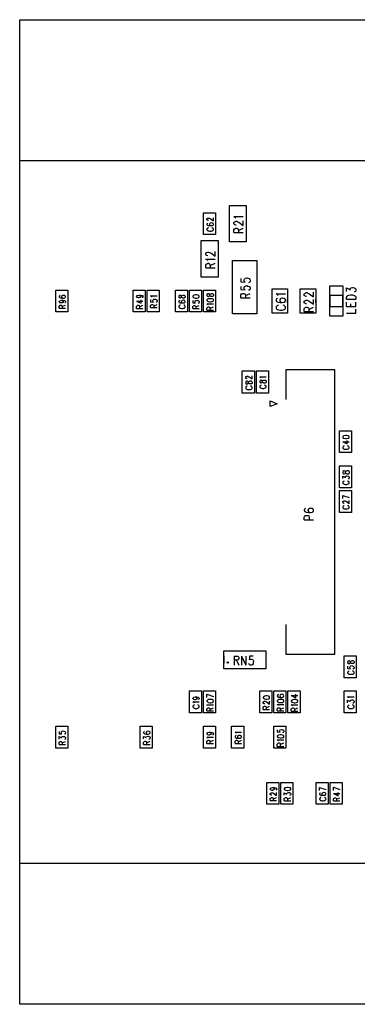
# Model space of a CAD drawing. Extents: x 11.9 to 28.1, y 10.8 to 21.2.
# Tile 1 of 8: x 18.1 to 19.3, y 14.8 to 18.3. Entities that reach past the tile are written whole.
import ezdxf

# ---------------------------------------------------------------- set-up
doc = ezdxf.new("R2010")
doc.units = 0
doc.header["$MEASUREMENT"] = 0
doc.layers.add('LAYNR1', color=2, linetype='Continuous')

msp = doc.modelspace()

# ---------------------------------------------------------------- linework, layer by layer
at = {"layer": 'LAYNR1', "color": 7}
for points in [[(18.117, 14.83), (18.117, 18.33)], [(18.117, 18.33), (21.617, 18.33)], [(18.117, 15.33), (18.117, 17.83)], [(18.117, 17.83), (21.617, 17.83)], [(18.77, 17.566), (18.77, 17.644)], [(18.77, 17.644), (18.813, 17.644)], [(18.813, 17.644), (18.813, 17.566)], [(18.862, 17.54), (18.862, 17.67)], [(18.862, 17.67), (18.922, 17.67)], [(18.922, 17.67), (18.922, 17.54)], [(18.788, 17.616), (18.787, 17.616), (18.785, 17.617), (18.784, 17.617), (18.782, 17.619), (18.782, 17.622), (18.784, 17.624), (18.785, 17.625), (18.787, 17.625), (18.789, 17.625), (18.791, 17.625), (18.794, 17.623), (18.805, 17.615), (18.805, 17.626)], [(18.782, 17.604), (18.782, 17.602), (18.784, 17.6), (18.787, 17.598), (18.792, 17.598), (18.798, 17.598), (18.802, 17.598), (18.804, 17.6), (18.805, 17.602), (18.805, 17.603), (18.804, 17.605), (18.802, 17.607), (18.799, 17.608), (18.798, 17.608), (18.794, 17.607), (18.792, 17.605), (18.791, 17.603), (18.791, 17.602), (18.792, 17.6), (18.794, 17.598), (18.798, 17.598)], [(18.786, 17.607), (18.784, 17.606), (18.782, 17.604)], [(18.885, 17.625), (18.883, 17.627), (18.878, 17.631), (18.911, 17.631)], [(18.886, 17.6), (18.885, 17.6), (18.882, 17.601), (18.88, 17.602), (18.878, 17.604), (18.878, 17.609), (18.88, 17.611), (18.882, 17.612), (18.885, 17.614), (18.888, 17.614), (18.891, 17.612), (18.896, 17.61)], [(18.896, 17.61), (18.911, 17.599), (18.911, 17.615)], [(18.788, 17.59), (18.786, 17.59), (18.784, 17.588), (18.782, 17.586)], [(18.782, 17.586), (18.782, 17.583), (18.784, 17.582), (18.786, 17.58), (18.788, 17.579), (18.791, 17.578), (18.797, 17.578), (18.8, 17.579), (18.802, 17.58), (18.804, 17.582), (18.805, 17.583), (18.805, 17.586)], [(18.805, 17.586), (18.804, 17.588), (18.802, 17.59), (18.8, 17.59)], [(18.878, 17.573), (18.878, 17.583), (18.88, 17.586), (18.882, 17.587), (18.885, 17.589), (18.888, 17.589), (18.891, 17.587), (18.893, 17.586), (18.894, 17.583), (18.894, 17.573)], [(18.878, 17.573), (18.911, 17.573)], [(18.894, 17.581), (18.911, 17.589)], [(18.762, 17.415), (18.762, 17.545)], [(18.762, 17.545), (18.822, 17.545)], [(18.813, 17.566), (18.77, 17.566)], [(18.822, 17.545), (18.822, 17.415)], [(18.922, 17.54), (18.862, 17.54)], [(18.786, 17.491), (18.785, 17.491), (18.782, 17.492), (18.78, 17.493), (18.778, 17.495), (18.778, 17.5), (18.78, 17.502), (18.782, 17.503), (18.785, 17.504), (18.788, 17.504), (18.791, 17.503), (18.796, 17.501), (18.811, 17.49), (18.811, 17.506)], [(18.785, 17.474), (18.783, 17.476), (18.778, 17.479), (18.811, 17.479)], [(18.873, 17.285), (18.873, 17.474)], [(18.873, 17.474), (18.96, 17.474)], [(18.96, 17.474), (18.96, 17.285)], [(18.778, 17.448), (18.778, 17.458), (18.78, 17.461), (18.782, 17.462), (18.785, 17.464), (18.788, 17.464), (18.791, 17.462), (18.793, 17.461), (18.794, 17.458), (18.794, 17.448)], [(18.778, 17.448), (18.811, 17.448)], [(18.794, 17.456), (18.811, 17.464)], [(18.822, 17.415), (18.762, 17.415)], [(18.903, 17.41), (18.903, 17.398), (18.918, 17.397), (18.916, 17.398), (18.914, 17.402), (18.914, 17.405), (18.916, 17.408), (18.919, 17.411), (18.924, 17.412), (18.927, 17.411), (18.932, 17.41), (18.935, 17.407), (18.936, 17.404)], [(18.936, 17.404), (18.936, 17.4), (18.935, 17.397), (18.933, 17.396), (18.93, 17.395)], [(18.245, 17.291), (18.245, 17.369)], [(18.245, 17.369), (18.288, 17.369)], [(18.288, 17.369), (18.288, 17.291)], [(18.52, 17.291), (18.52, 17.369)], [(18.52, 17.369), (18.563, 17.369)], [(18.563, 17.369), (18.563, 17.291)], [(18.57, 17.291), (18.57, 17.369)], [(18.57, 17.369), (18.613, 17.369)], [(18.613, 17.369), (18.613, 17.291)], [(18.67, 17.291), (18.67, 17.369)], [(18.67, 17.369), (18.713, 17.369)], [(18.713, 17.369), (18.713, 17.291)], [(18.72, 17.291), (18.72, 17.369)], [(18.72, 17.369), (18.763, 17.369)], [(18.763, 17.369), (18.763, 17.291)], [(18.77, 17.291), (18.77, 17.369)], [(18.77, 17.369), (18.813, 17.369)], [(18.813, 17.369), (18.813, 17.291)], [(18.903, 17.382), (18.903, 17.371), (18.918, 17.37), (18.916, 17.371), (18.914, 17.374), (18.914, 17.378), (18.916, 17.381), (18.919, 17.383), (18.924, 17.385), (18.927, 17.383), (18.932, 17.382), (18.935, 17.38), (18.936, 17.377), (18.936, 17.373), (18.935, 17.37), (18.933, 17.369), (18.93, 17.368)], [(19.014, 17.287), (19.014, 17.373)], [(19.014, 17.373), (19.069, 17.373)], [(19.069, 17.373), (19.069, 17.287)], [(19.114, 17.287), (19.114, 17.373)], [(19.114, 17.373), (19.169, 17.373)], [(19.136, 17.346), (19.135, 17.346), (19.132, 17.347), (19.13, 17.348), (19.128, 17.35), (19.128, 17.355), (19.13, 17.357), (19.132, 17.358), (19.135, 17.36), (19.138, 17.36), (19.141, 17.358), (19.146, 17.356), (19.161, 17.345), (19.161, 17.361)], [(19.169, 17.373), (19.169, 17.287)], [(19.219, 17.276), (19.219, 17.384)], [(19.219, 17.384), (19.265, 17.384)], [(19.265, 17.384), (19.265, 17.276)], [(19.278, 17.364), (19.278, 17.377), (19.291, 17.37), (19.291, 17.374), (19.293, 17.376), (19.294, 17.377), (19.299, 17.378), (19.302, 17.378), (19.307, 17.377), (19.31, 17.375), (19.311, 17.371), (19.311, 17.368), (19.31, 17.364), (19.308, 17.363), (19.305, 17.362)], [(18.261, 17.35), (18.259, 17.349), (18.257, 17.346)], [(18.257, 17.346), (18.257, 17.345), (18.259, 17.342), (18.262, 17.341), (18.267, 17.34), (18.273, 17.34), (18.277, 17.341), (18.279, 17.342), (18.28, 17.345), (18.28, 17.346), (18.279, 17.348), (18.277, 17.35), (18.274, 17.35), (18.273, 17.35), (18.269, 17.35), (18.267, 17.348), (18.266, 17.346), (18.266, 17.345), (18.267, 17.342), (18.269, 17.341), (18.273, 17.34)], [(18.265, 17.333), (18.268, 17.332), (18.271, 17.33), (18.272, 17.328), (18.272, 17.327), (18.271, 17.325), (18.268, 17.323), (18.265, 17.323), (18.264, 17.323), (18.261, 17.323), (18.259, 17.325), (18.257, 17.327), (18.257, 17.328), (18.259, 17.33), (18.261, 17.332), (18.265, 17.333), (18.271, 17.333), (18.276, 17.332), (18.279, 17.33), (18.28, 17.328), (18.28, 17.326), (18.279, 17.324), (18.277, 17.323)], [(18.532, 17.346), (18.534, 17.349), (18.536, 17.35), (18.54, 17.351), (18.546, 17.351), (18.551, 17.35), (18.554, 17.349), (18.555, 17.346)], [(18.547, 17.346), (18.547, 17.346), (18.546, 17.343), (18.543, 17.342), (18.54, 17.341), (18.539, 17.341), (18.536, 17.342), (18.534, 17.343), (18.532, 17.346), (18.532, 17.346)], [(18.532, 17.33), (18.548, 17.322), (18.548, 17.334)], [(18.532, 17.33), (18.555, 17.33)], [(18.54, 17.351), (18.543, 17.35), (18.546, 17.349), (18.547, 17.346)], [(18.555, 17.346), (18.555, 17.345), (18.554, 17.342), (18.552, 17.342)], [(18.587, 17.344), (18.586, 17.346), (18.582, 17.348), (18.605, 17.348)], [(18.582, 17.335), (18.582, 17.327), (18.592, 17.326), (18.591, 17.327), (18.59, 17.33), (18.59, 17.332), (18.591, 17.334), (18.593, 17.336), (18.597, 17.337), (18.599, 17.336), (18.602, 17.335), (18.604, 17.334), (18.605, 17.331), (18.605, 17.329)], [(18.605, 17.329), (18.604, 17.326), (18.603, 17.326), (18.601, 17.325)], [(18.692, 17.346), (18.693, 17.349), (18.696, 17.35), (18.698, 17.351), (18.701, 17.351), (18.703, 17.35), (18.704, 17.35), (18.705, 17.347), (18.705, 17.344), (18.704, 17.342), (18.703, 17.341), (18.701, 17.34), (18.698, 17.34), (18.696, 17.341), (18.693, 17.342), (18.692, 17.345), (18.691, 17.348), (18.69, 17.35), (18.688, 17.35), (18.686, 17.35), (18.684, 17.35), (18.682, 17.347), (18.682, 17.344)], [(18.682, 17.344), (18.684, 17.342), (18.686, 17.341), (18.688, 17.341), (18.69, 17.342), (18.691, 17.343), (18.692, 17.346)], [(18.682, 17.329), (18.682, 17.327), (18.684, 17.325), (18.687, 17.323), (18.692, 17.323), (18.698, 17.323), (18.702, 17.323), (18.704, 17.325), (18.705, 17.327), (18.705, 17.328), (18.704, 17.33), (18.702, 17.332), (18.699, 17.333), (18.698, 17.333), (18.694, 17.332), (18.692, 17.33), (18.691, 17.328), (18.691, 17.327), (18.692, 17.325), (18.694, 17.323), (18.698, 17.323)], [(18.686, 17.332), (18.684, 17.331), (18.682, 17.329)], [(18.732, 17.332), (18.732, 17.324), (18.742, 17.323), (18.741, 17.324), (18.74, 17.326), (18.74, 17.328), (18.741, 17.331), (18.743, 17.332), (18.747, 17.333), (18.749, 17.332), (18.752, 17.332), (18.754, 17.33), (18.755, 17.328), (18.755, 17.325), (18.754, 17.323), (18.753, 17.322), (18.751, 17.321)], [(18.784, 17.355), (18.782, 17.353), (18.782, 17.35)], [(18.782, 17.35), (18.784, 17.347), (18.786, 17.346)], [(18.782, 17.332), (18.784, 17.33), (18.787, 17.328), (18.792, 17.327), (18.796, 17.327), (18.801, 17.328), (18.804, 17.33), (18.805, 17.332), (18.805, 17.334), (18.804, 17.336), (18.801, 17.338)], [(18.787, 17.338), (18.784, 17.336), (18.782, 17.334), (18.782, 17.332)], [(18.79, 17.355), (18.788, 17.356), (18.786, 17.356), (18.784, 17.355)], [(18.786, 17.346), (18.788, 17.346)], [(18.801, 17.338), (18.796, 17.338), (18.792, 17.338), (18.787, 17.338)], [(18.788, 17.346), (18.79, 17.347), (18.791, 17.349), (18.792, 17.352), (18.793, 17.354), (18.796, 17.356), (18.798, 17.357), (18.801, 17.357), (18.803, 17.356), (18.804, 17.355)], [(18.796, 17.346), (18.793, 17.348), (18.792, 17.35), (18.791, 17.354), (18.79, 17.355)], [(18.803, 17.346), (18.801, 17.346), (18.798, 17.346), (18.796, 17.346)], [(18.804, 17.355), (18.805, 17.353), (18.805, 17.35), (18.804, 17.347), (18.803, 17.346)], [(18.903, 17.341), (18.903, 17.352), (18.905, 17.355), (18.907, 17.356), (18.91, 17.357), (18.913, 17.357), (18.916, 17.356), (18.918, 17.355), (18.919, 17.352), (18.919, 17.341)], [(18.903, 17.341), (18.936, 17.341)], [(18.919, 17.349), (18.936, 17.357)], [(19.014, 17.323), (19.014, 17.337)], [(19.035, 17.35), (19.033, 17.352), (19.028, 17.356), (19.061, 17.356)], [(19.033, 17.339), (19.03, 17.337), (19.028, 17.334), (19.028, 17.332), (19.03, 17.328), (19.035, 17.326), (19.043, 17.325), (19.05, 17.325), (19.057, 17.326), (19.06, 17.328), (19.061, 17.332), (19.061, 17.333), (19.06, 17.336), (19.057, 17.339), (19.052, 17.34), (19.05, 17.34), (19.046, 17.339), (19.043, 17.336), (19.041, 17.333), (19.041, 17.332), (19.043, 17.328), (19.046, 17.326), (19.05, 17.325)], [(19.069, 17.323), (19.069, 17.337)], [(19.114, 17.323), (19.114, 17.337)], [(19.136, 17.32), (19.135, 17.32), (19.132, 17.321), (19.13, 17.322), (19.128, 17.324), (19.128, 17.329), (19.13, 17.331), (19.132, 17.332), (19.135, 17.333), (19.138, 17.333), (19.141, 17.332), (19.146, 17.33), (19.161, 17.319), (19.161, 17.335)], [(19.169, 17.323), (19.169, 17.337)], [(19.265, 17.35), (19.219, 17.35)], [(19.219, 17.35), (19.219, 17.31)], [(19.265, 17.31), (19.265, 17.35)], [(19.278, 17.336), (19.278, 17.344), (19.28, 17.347)], [(19.278, 17.336), (19.311, 17.336)], [(19.278, 17.311), (19.278, 17.326)], [(19.28, 17.347), (19.283, 17.35), (19.286, 17.351), (19.291, 17.352), (19.299, 17.352), (19.303, 17.351), (19.307, 17.35), (19.31, 17.347)], [(19.31, 17.347), (19.311, 17.344), (19.311, 17.336)], [(19.311, 17.311), (19.311, 17.326)], [(18.288, 17.291), (18.245, 17.291)], [(18.257, 17.311), (18.259, 17.314), (18.26, 17.315), (18.262, 17.315), (18.264, 17.315), (18.266, 17.315), (18.267, 17.314), (18.268, 17.311)], [(18.257, 17.304), (18.257, 17.311)], [(18.257, 17.304), (18.28, 17.304)], [(18.268, 17.31), (18.28, 17.315)], [(18.268, 17.311), (18.268, 17.304)], [(18.563, 17.291), (18.52, 17.291)], [(18.532, 17.303), (18.532, 17.311), (18.534, 17.313), (18.535, 17.314), (18.537, 17.315), (18.539, 17.315), (18.541, 17.314), (18.542, 17.313), (18.543, 17.311), (18.543, 17.303)], [(18.532, 17.303), (18.555, 17.303)], [(18.543, 17.309), (18.555, 17.315)], [(18.613, 17.291), (18.57, 17.291)], [(18.582, 17.307), (18.582, 17.314), (18.584, 17.316), (18.585, 17.317), (18.587, 17.318), (18.589, 17.318), (18.591, 17.317), (18.592, 17.316), (18.593, 17.314), (18.593, 17.307)], [(18.582, 17.307), (18.605, 17.307)], [(18.593, 17.312), (18.605, 17.318)], [(18.713, 17.291), (18.67, 17.291)], [(18.688, 17.315), (18.686, 17.315), (18.684, 17.313), (18.682, 17.311)], [(18.682, 17.311), (18.682, 17.308), (18.684, 17.307), (18.686, 17.305), (18.688, 17.304), (18.691, 17.303), (18.697, 17.303), (18.7, 17.304), (18.702, 17.305), (18.704, 17.307), (18.705, 17.308), (18.705, 17.311)], [(18.705, 17.311), (18.704, 17.313), (18.702, 17.315), (18.7, 17.315)], [(18.763, 17.291), (18.72, 17.291)], [(18.732, 17.303), (18.732, 17.31), (18.734, 17.313), (18.735, 17.313), (18.737, 17.314), (18.739, 17.314), (18.741, 17.313), (18.742, 17.313), (18.743, 17.31), (18.743, 17.303)], [(18.732, 17.303), (18.755, 17.303)], [(18.743, 17.309), (18.755, 17.314)], [(18.813, 17.291), (18.77, 17.291)], [(18.787, 17.316), (18.786, 17.318), (18.782, 17.32)], [(18.782, 17.32), (18.805, 17.32)], [(18.782, 17.298), (18.782, 17.305), (18.784, 17.307), (18.785, 17.308), (18.787, 17.309), (18.789, 17.309), (18.791, 17.308), (18.792, 17.307), (18.793, 17.305), (18.793, 17.298)], [(18.782, 17.298), (18.805, 17.298)], [(18.793, 17.303), (18.805, 17.309)], [(19.036, 17.315), (19.033, 17.314), (19.03, 17.311), (19.028, 17.309), (19.028, 17.304), (19.03, 17.302), (19.033, 17.3), (19.036, 17.299), (19.041, 17.298)], [(19.041, 17.298), (19.049, 17.298)], [(19.049, 17.298), (19.053, 17.299), (19.057, 17.3), (19.06, 17.302), (19.061, 17.304), (19.061, 17.309), (19.06, 17.311), (19.057, 17.314), (19.053, 17.315)], [(19.128, 17.293), (19.128, 17.303), (19.13, 17.306), (19.132, 17.307), (19.135, 17.308), (19.138, 17.308), (19.141, 17.307), (19.143, 17.306), (19.144, 17.303), (19.144, 17.293)], [(19.128, 17.293), (19.161, 17.293)], [(19.144, 17.3), (19.161, 17.308)], [(19.219, 17.31), (19.265, 17.31)], [(19.278, 17.311), (19.311, 17.311)], [(19.278, 17.287), (19.311, 17.287), (19.311, 17.301)], [(19.294, 17.311), (19.294, 17.32)], [(18.96, 17.285), (18.873, 17.285)], [(19.069, 17.287), (19.014, 17.287)], [(19.169, 17.287), (19.114, 17.287)], [(19.265, 17.276), (19.219, 17.276)], [(18.908, 17.003), (18.908, 17.082)], [(18.908, 17.082), (18.951, 17.082)], [(18.951, 17.082), (18.951, 17.003)], [(18.958, 17.003), (18.958, 17.082)], [(18.958, 17.082), (19.001, 17.082)], [(19.001, 17.082), (19.001, 17.003)], [(19.237, 17.085), (19.062, 17.085)], [(19.062, 17.085), (19.062, 16.98)], [(19.237, 16.075), (19.237, 17.085)], [(18.925, 17.054), (18.924, 17.054), (18.922, 17.055), (18.921, 17.055), (18.92, 17.057), (18.92, 17.06), (18.921, 17.062), (18.922, 17.062), (18.924, 17.063), (18.927, 17.063), (18.929, 17.062), (18.932, 17.061), (18.943, 17.053), (18.943, 17.064)], [(18.974, 17.056), (18.973, 17.058), (18.97, 17.06), (18.993, 17.06)], [(18.979, 17.041), (18.98, 17.045), (18.981, 17.047), (18.983, 17.049), (18.985, 17.049), (18.989, 17.049), (18.991, 17.049), (18.992, 17.048), (18.993, 17.045), (18.993, 17.042), (18.992, 17.04), (18.991, 17.039), (18.989, 17.038), (18.985, 17.038), (18.983, 17.039), (18.981, 17.041), (18.98, 17.043), (18.979, 17.046), (18.978, 17.048), (18.975, 17.049), (18.973, 17.049), (18.971, 17.048), (18.97, 17.045), (18.97, 17.042)], [(18.925, 17.027), (18.923, 17.027), (18.921, 17.025), (18.92, 17.023), (18.92, 17.02), (18.921, 17.019), (18.923, 17.017), (18.925, 17.016), (18.929, 17.016), (18.934, 17.016), (18.937, 17.016), (18.94, 17.017), (18.942, 17.019), (18.943, 17.02), (18.943, 17.023), (18.942, 17.025), (18.94, 17.027), (18.937, 17.027)], [(18.97, 17.042), (18.971, 17.04), (18.973, 17.039), (18.975, 17.039), (18.978, 17.04), (18.979, 17.041)], [(18.975, 17.031), (18.973, 17.03), (18.971, 17.029), (18.97, 17.027), (18.97, 17.024)], [(18.97, 17.024), (18.971, 17.022), (18.973, 17.021), (18.975, 17.02), (18.979, 17.019), (18.984, 17.019), (18.987, 17.02), (18.99, 17.021), (18.992, 17.022), (18.993, 17.024)], [(18.993, 17.024), (18.993, 17.027), (18.992, 17.029), (18.99, 17.03), (18.987, 17.031)], [(18.951, 17.003), (18.908, 17.003)], [(19.001, 17.003), (18.958, 17.003)], [(19.007, 16.955), (19.007, 16.975)], [(19.007, 16.975), (19.032, 16.965)], [(19.032, 16.965), (19.007, 16.955)], [(19.253, 16.791), (19.253, 16.869)], [(19.253, 16.869), (19.296, 16.869)], [(19.296, 16.869), (19.296, 16.791)], [(19.265, 16.83), (19.28, 16.822), (19.28, 16.834)], [(19.265, 16.83), (19.288, 16.83)], [(19.27, 16.815), (19.268, 16.814), (19.266, 16.812), (19.265, 16.811), (19.265, 16.807), (19.266, 16.806), (19.268, 16.804), (19.27, 16.803), (19.274, 16.803)], [(19.274, 16.803), (19.279, 16.803)], [(19.279, 16.803), (19.282, 16.803), (19.285, 16.804), (19.287, 16.806), (19.288, 16.807), (19.288, 16.811), (19.287, 16.812), (19.285, 16.814), (19.282, 16.815)], [(19.296, 16.791), (19.253, 16.791)], [(19.253, 16.666), (19.253, 16.744)], [(19.253, 16.744), (19.296, 16.744)], [(19.296, 16.744), (19.296, 16.666)], [(19.265, 16.699), (19.265, 16.707), (19.274, 16.703), (19.274, 16.705), (19.275, 16.707), (19.276, 16.707), (19.279, 16.708), (19.281, 16.708), (19.285, 16.707), (19.287, 16.706), (19.288, 16.703), (19.288, 16.701), (19.287, 16.699), (19.286, 16.698), (19.284, 16.697)], [(19.296, 16.666), (19.253, 16.666)], [(19.27, 16.69), (19.268, 16.689), (19.266, 16.688), (19.265, 16.686), (19.265, 16.683), (19.266, 16.681), (19.268, 16.68), (19.27, 16.679), (19.274, 16.678), (19.279, 16.678), (19.282, 16.679), (19.285, 16.68), (19.287, 16.681), (19.288, 16.683), (19.288, 16.686), (19.287, 16.688), (19.285, 16.689), (19.282, 16.69)], [(19.253, 16.578), (19.253, 16.657)], [(19.253, 16.657), (19.296, 16.657)], [(19.265, 16.639), (19.288, 16.631)], [(19.265, 16.628), (19.265, 16.639)], [(19.296, 16.657), (19.296, 16.578)], [(19.128, 16.587), (19.128, 16.585), (19.13, 16.582), (19.135, 16.579), (19.143, 16.578), (19.15, 16.578), (19.157, 16.579), (19.16, 16.582), (19.161, 16.585), (19.161, 16.586), (19.16, 16.59), (19.157, 16.592), (19.152, 16.593), (19.15, 16.593), (19.146, 16.592), (19.143, 16.59), (19.141, 16.586), (19.141, 16.585), (19.143, 16.582), (19.146, 16.579), (19.15, 16.578)], [(19.133, 16.592), (19.13, 16.591), (19.128, 16.587)], [(19.27, 16.61), (19.269, 16.61), (19.267, 16.611), (19.266, 16.612), (19.265, 16.614), (19.265, 16.617), (19.266, 16.618), (19.267, 16.619), (19.269, 16.62), (19.272, 16.62), (19.274, 16.619), (19.277, 16.618), (19.288, 16.61), (19.288, 16.621)], [(19.27, 16.602), (19.268, 16.602), (19.266, 16.6), (19.265, 16.598), (19.265, 16.595), (19.266, 16.594), (19.268, 16.592), (19.27, 16.591), (19.274, 16.591), (19.279, 16.591), (19.282, 16.591), (19.285, 16.592), (19.287, 16.594), (19.288, 16.595), (19.288, 16.598), (19.287, 16.6), (19.285, 16.602), (19.282, 16.602)], [(19.128, 16.562), (19.13, 16.566), (19.132, 16.567), (19.135, 16.568), (19.139, 16.568), (19.143, 16.567), (19.144, 16.566), (19.146, 16.562)], [(19.128, 16.552), (19.128, 16.562)], [(19.146, 16.562), (19.146, 16.552)], [(19.296, 16.578), (19.253, 16.578)], [(19.128, 16.552), (19.161, 16.552)], [(19.062, 16.18), (19.062, 16.075)], [(18.842, 16.069), (18.842, 16.041)], [(18.879, 16.068), (18.879, 16.035)], [(18.879, 16.068), (18.889, 16.068), (18.892, 16.067), (18.894, 16.065), (18.895, 16.062), (18.895, 16.059), (18.894, 16.056), (18.892, 16.054), (18.889, 16.053), (18.879, 16.053)], [(18.905, 16.068), (18.905, 16.035)], [(18.905, 16.068), (18.921, 16.035)], [(18.921, 16.068), (18.921, 16.035)], [(18.946, 16.068), (18.934, 16.068), (18.933, 16.054), (18.934, 16.056), (18.938, 16.057), (18.941, 16.057), (18.945, 16.056), (18.947, 16.053), (18.948, 16.048), (18.947, 16.045), (18.946, 16.04), (18.944, 16.037), (18.94, 16.035), (18.937, 16.035), (18.933, 16.037), (18.932, 16.038), (18.931, 16.042)], [(18.992, 16.069), (18.992, 16.041)], [(19.062, 16.075), (19.237, 16.075)], [(19.27, 15.991), (19.27, 16.069)], [(19.27, 16.069), (19.313, 16.069)], [(19.313, 16.069), (19.313, 15.991)], [(18.887, 16.053), (18.895, 16.035)], [(19.282, 16.032), (19.282, 16.024), (19.292, 16.023), (19.291, 16.024), (19.29, 16.026), (19.29, 16.029)], [(19.29, 16.029), (19.291, 16.031), (19.293, 16.033), (19.297, 16.034), (19.299, 16.033), (19.302, 16.032), (19.304, 16.03), (19.305, 16.028), (19.305, 16.026), (19.304, 16.023), (19.303, 16.023), (19.301, 16.022)], [(19.288, 16.015), (19.286, 16.014), (19.284, 16.012), (19.282, 16.011), (19.282, 16.007), (19.284, 16.006), (19.286, 16.004), (19.288, 16.003), (19.291, 16.003)], [(19.291, 16.003), (19.297, 16.003)], [(19.297, 16.003), (19.3, 16.003), (19.302, 16.004), (19.304, 16.006), (19.305, 16.007), (19.305, 16.011), (19.304, 16.012), (19.302, 16.014), (19.3, 16.015)], [(19.313, 15.991), (19.27, 15.991)], [(18.72, 15.866), (18.72, 15.944)], [(18.72, 15.944), (18.763, 15.944)], [(18.763, 15.944), (18.763, 15.866)], [(18.77, 15.866), (18.77, 15.944)], [(18.77, 15.944), (18.813, 15.944)], [(18.782, 15.932), (18.805, 15.924)], [(18.782, 15.921), (18.782, 15.932)], [(18.813, 15.944), (18.813, 15.866)], [(18.97, 15.866), (18.97, 15.944)], [(18.97, 15.944), (19.013, 15.944)], [(19.005, 15.921), (19.004, 15.924), (19.001, 15.925), (18.996, 15.926), (18.992, 15.926), (18.987, 15.925), (18.984, 15.924), (18.982, 15.921)], [(19.013, 15.944), (19.013, 15.866)], [(19.02, 15.866), (19.02, 15.944)], [(19.02, 15.944), (19.063, 15.944)], [(19.036, 15.931), (19.034, 15.93), (19.032, 15.927), (19.032, 15.926), (19.034, 15.923), (19.037, 15.922), (19.042, 15.921), (19.048, 15.921), (19.052, 15.922), (19.054, 15.923), (19.055, 15.926), (19.055, 15.927), (19.054, 15.929), (19.052, 15.931), (19.049, 15.931), (19.048, 15.931), (19.044, 15.931), (19.042, 15.929), (19.041, 15.927), (19.041, 15.926), (19.042, 15.923), (19.044, 15.922), (19.048, 15.921)], [(19.063, 15.944), (19.063, 15.866)], [(19.07, 15.866), (19.07, 15.944)], [(19.07, 15.944), (19.113, 15.944)], [(19.082, 15.928), (19.098, 15.92), (19.098, 15.932)], [(19.082, 15.928), (19.105, 15.928)], [(19.113, 15.944), (19.113, 15.866)], [(19.27, 15.866), (19.27, 15.944)], [(19.27, 15.944), (19.313, 15.944)], [(19.313, 15.944), (19.313, 15.866)], [(18.74, 15.923), (18.743, 15.922), (18.746, 15.92), (18.747, 15.918), (18.747, 15.917), (18.746, 15.915), (18.743, 15.913), (18.74, 15.912), (18.739, 15.912), (18.736, 15.913), (18.734, 15.915), (18.732, 15.917), (18.732, 15.918), (18.734, 15.92), (18.736, 15.922), (18.74, 15.923), (18.746, 15.923), (18.751, 15.922), (18.754, 15.92), (18.755, 15.918), (18.755, 15.916), (18.754, 15.914), (18.752, 15.913)], [(18.737, 15.901), (18.736, 15.903), (18.732, 15.905), (18.755, 15.905)], [(18.738, 15.894), (18.736, 15.893), (18.734, 15.892), (18.732, 15.89), (18.732, 15.887), (18.734, 15.885), (18.736, 15.884), (18.738, 15.883), (18.741, 15.882), (18.747, 15.882), (18.75, 15.883), (18.752, 15.884), (18.754, 15.885), (18.755, 15.887), (18.755, 15.89), (18.754, 15.892), (18.752, 15.893), (18.75, 15.894)], [(18.782, 15.907), (18.784, 15.905), (18.787, 15.903), (18.792, 15.902), (18.796, 15.902), (18.801, 15.903), (18.804, 15.905), (18.805, 15.907), (18.805, 15.909), (18.804, 15.911), (18.801, 15.913)], [(18.787, 15.913), (18.784, 15.911), (18.782, 15.909), (18.782, 15.907)], [(18.787, 15.891), (18.786, 15.893), (18.782, 15.895)], [(18.782, 15.895), (18.805, 15.895)], [(18.801, 15.913), (18.796, 15.913), (18.792, 15.913), (18.787, 15.913)], [(18.982, 15.92), (18.984, 15.917), (18.987, 15.916), (18.992, 15.915), (18.996, 15.915), (19.001, 15.916), (19.004, 15.917), (19.005, 15.92), (19.005, 15.921)], [(18.982, 15.921), (18.982, 15.92)], [(18.982, 15.904), (18.984, 15.905), (18.985, 15.906), (18.987, 15.907), (18.989, 15.907), (18.991, 15.906), (18.994, 15.905), (19.005, 15.897), (19.005, 15.908)], [(18.988, 15.898), (18.987, 15.898), (18.985, 15.898), (18.984, 15.899), (18.982, 15.901), (18.982, 15.904)], [(18.982, 15.878), (18.982, 15.886), (18.984, 15.888), (18.985, 15.889), (18.987, 15.89), (18.989, 15.89), (18.991, 15.889), (18.992, 15.888), (18.993, 15.886), (18.993, 15.878)], [(18.993, 15.884), (19.005, 15.89)], [(19.037, 15.892), (19.036, 15.893), (19.032, 15.896), (19.055, 15.896)], [(19.087, 15.891), (19.086, 15.892), (19.082, 15.895), (19.105, 15.895)], [(19.287, 15.919), (19.286, 15.921), (19.282, 15.923), (19.305, 15.923)], [(19.282, 15.902), (19.282, 15.911), (19.291, 15.906), (19.291, 15.909), (19.292, 15.91), (19.293, 15.911), (19.297, 15.912), (19.299, 15.912), (19.302, 15.911), (19.304, 15.909), (19.305, 15.907), (19.305, 15.905), (19.304, 15.902), (19.303, 15.901), (19.301, 15.901)], [(19.288, 15.894), (19.286, 15.893), (19.284, 15.891), (19.282, 15.89), (19.282, 15.886)], [(19.305, 15.886), (19.305, 15.89), (19.304, 15.891), (19.302, 15.893), (19.3, 15.894)], [(18.763, 15.866), (18.72, 15.866)], [(18.813, 15.866), (18.77, 15.866)], [(18.782, 15.873), (18.782, 15.88), (18.784, 15.882), (18.785, 15.883), (18.787, 15.884), (18.789, 15.884), (18.791, 15.883), (18.792, 15.882), (18.793, 15.88), (18.793, 15.873)], [(18.782, 15.873), (18.805, 15.873)], [(18.793, 15.878), (18.805, 15.884)], [(19.013, 15.866), (18.97, 15.866)], [(18.982, 15.878), (19.005, 15.878)], [(19.063, 15.866), (19.02, 15.866)], [(19.032, 15.873), (19.032, 15.88), (19.034, 15.883), (19.035, 15.884), (19.037, 15.884), (19.039, 15.884), (19.041, 15.884), (19.042, 15.883), (19.043, 15.88), (19.043, 15.873)], [(19.032, 15.873), (19.055, 15.873)], [(19.043, 15.879), (19.055, 15.884)], [(19.113, 15.866), (19.07, 15.866)], [(19.082, 15.872), (19.082, 15.88), (19.084, 15.882), (19.085, 15.883), (19.087, 15.884), (19.089, 15.884), (19.091, 15.883), (19.092, 15.882), (19.093, 15.88), (19.093, 15.872)], [(19.082, 15.872), (19.105, 15.872)], [(19.093, 15.878), (19.105, 15.884)], [(19.313, 15.866), (19.27, 15.866)], [(19.282, 15.886), (19.284, 15.885), (19.286, 15.883), (19.288, 15.882), (19.291, 15.882), (19.297, 15.882), (19.3, 15.882), (19.302, 15.883), (19.304, 15.885), (19.305, 15.886)], [(18.245, 15.741), (18.245, 15.819)], [(18.245, 15.819), (18.288, 15.819)], [(18.257, 15.8), (18.257, 15.792), (18.267, 15.791), (18.266, 15.792), (18.265, 15.794), (18.265, 15.797), (18.266, 15.799), (18.268, 15.801), (18.272, 15.802), (18.274, 15.801), (18.277, 15.8), (18.279, 15.798), (18.28, 15.796), (18.28, 15.794), (18.279, 15.791), (18.278, 15.79), (18.276, 15.79)], [(18.288, 15.819), (18.288, 15.741)], [(18.545, 15.741), (18.545, 15.819)], [(18.545, 15.819), (18.588, 15.819)], [(18.561, 15.8), (18.559, 15.799), (18.557, 15.797), (18.557, 15.795), (18.559, 15.793), (18.562, 15.791), (18.567, 15.79), (18.573, 15.79), (18.577, 15.791), (18.579, 15.793), (18.58, 15.795), (18.58, 15.796), (18.579, 15.798), (18.577, 15.8), (18.574, 15.801), (18.573, 15.801), (18.569, 15.8), (18.567, 15.798), (18.566, 15.796), (18.566, 15.795), (18.567, 15.793), (18.569, 15.791), (18.573, 15.79)], [(18.588, 15.819), (18.588, 15.741)], [(18.77, 15.741), (18.77, 15.819)], [(18.77, 15.819), (18.813, 15.819)], [(18.786, 15.788), (18.784, 15.789), (18.782, 15.792), (18.782, 15.792), (18.784, 15.795), (18.786, 15.796)], [(18.786, 15.796), (18.79, 15.797), (18.796, 15.797), (18.801, 15.796)], [(18.793, 15.788), (18.79, 15.787), (18.789, 15.787), (18.786, 15.788)], [(18.79, 15.797), (18.793, 15.796)], [(18.793, 15.796), (18.796, 15.795), (18.797, 15.792), (18.797, 15.792), (18.796, 15.789), (18.793, 15.788)], [(18.801, 15.796), (18.804, 15.795), (18.805, 15.792), (18.805, 15.791), (18.804, 15.788), (18.802, 15.788)], [(18.813, 15.819), (18.813, 15.741)], [(18.87, 15.741), (18.87, 15.819)], [(18.87, 15.819), (18.913, 15.819)], [(18.887, 15.793), (18.886, 15.795), (18.882, 15.797), (18.905, 15.797)], [(18.886, 15.785), (18.884, 15.784), (18.882, 15.782), (18.882, 15.78), (18.884, 15.778), (18.887, 15.776), (18.892, 15.776), (18.898, 15.776), (18.902, 15.776), (18.904, 15.778), (18.905, 15.78), (18.905, 15.781), (18.904, 15.784), (18.902, 15.785), (18.899, 15.786), (18.898, 15.786), (18.894, 15.785), (18.892, 15.784), (18.891, 15.781), (18.891, 15.78), (18.892, 15.778), (18.894, 15.776), (18.898, 15.776)], [(18.913, 15.819), (18.913, 15.741)], [(19.02, 15.741), (19.02, 15.819)], [(19.02, 15.819), (19.063, 15.819)], [(19.032, 15.806), (19.032, 15.798), (19.042, 15.797), (19.041, 15.798), (19.04, 15.8), (19.04, 15.802), (19.041, 15.805), (19.043, 15.806), (19.047, 15.807), (19.049, 15.806), (19.052, 15.806), (19.054, 15.804), (19.055, 15.802), (19.055, 15.799), (19.054, 15.797), (19.053, 15.796), (19.051, 15.795)], [(19.063, 15.819), (19.063, 15.741)], [(18.257, 15.773), (18.257, 15.782), (18.266, 15.777), (18.266, 15.779), (18.267, 15.781), (18.268, 15.782), (18.272, 15.782), (18.274, 15.782), (18.277, 15.782), (18.279, 15.78), (18.28, 15.778), (18.28, 15.775), (18.279, 15.773), (18.278, 15.772), (18.276, 15.771)], [(18.257, 15.753), (18.257, 15.76), (18.259, 15.763), (18.26, 15.763), (18.262, 15.764), (18.264, 15.764), (18.266, 15.763), (18.267, 15.763), (18.268, 15.76), (18.268, 15.753)], [(18.257, 15.753), (18.28, 15.753)], [(18.268, 15.759), (18.28, 15.764)], [(18.557, 15.774), (18.557, 15.782), (18.566, 15.778), (18.566, 15.78), (18.567, 15.782), (18.568, 15.782), (18.572, 15.783), (18.574, 15.783), (18.577, 15.782), (18.579, 15.781), (18.58, 15.778), (18.58, 15.776), (18.579, 15.774), (18.578, 15.773), (18.576, 15.772)], [(18.557, 15.754), (18.557, 15.761), (18.559, 15.763), (18.56, 15.764), (18.562, 15.765), (18.564, 15.765), (18.566, 15.764), (18.567, 15.763), (18.568, 15.761), (18.568, 15.754)], [(18.557, 15.754), (18.58, 15.754)], [(18.568, 15.759), (18.58, 15.765)], [(18.787, 15.776), (18.786, 15.777), (18.782, 15.78), (18.805, 15.78)], [(18.782, 15.757), (18.782, 15.765), (18.784, 15.767), (18.785, 15.768), (18.787, 15.769), (18.789, 15.769), (18.791, 15.768), (18.792, 15.767), (18.793, 15.765), (18.793, 15.757)], [(18.782, 15.757), (18.805, 15.757)], [(18.793, 15.763), (18.805, 15.769)], [(18.882, 15.757), (18.882, 15.765), (18.884, 15.767), (18.885, 15.768), (18.887, 15.769), (18.889, 15.769), (18.891, 15.768), (18.892, 15.767), (18.893, 15.765), (18.893, 15.757)], [(18.882, 15.757), (18.905, 15.757)], [(18.893, 15.763), (18.905, 15.769)], [(19.037, 15.766), (19.036, 15.767), (19.032, 15.77), (19.055, 15.77)], [(19.032, 15.747), (19.032, 15.755), (19.034, 15.757), (19.035, 15.758), (19.037, 15.759), (19.039, 15.759), (19.041, 15.758), (19.042, 15.757), (19.043, 15.755), (19.043, 15.747)], [(19.043, 15.753), (19.055, 15.759)], [(18.288, 15.741), (18.245, 15.741)], [(18.588, 15.741), (18.545, 15.741)], [(18.813, 15.741), (18.77, 15.741)], [(18.913, 15.741), (18.87, 15.741)], [(19.063, 15.741), (19.02, 15.741)], [(19.032, 15.747), (19.055, 15.747)], [(18.995, 15.541), (18.995, 15.619)], [(18.995, 15.619), (19.038, 15.619)], [(19.038, 15.619), (19.038, 15.541)], [(19.045, 15.541), (19.045, 15.619)], [(19.045, 15.619), (19.088, 15.619)], [(19.088, 15.619), (19.088, 15.541)], [(19.17, 15.541), (19.17, 15.619)], [(19.17, 15.619), (19.213, 15.619)], [(19.213, 15.619), (19.213, 15.541)], [(19.22, 15.541), (19.22, 15.619)], [(19.22, 15.619), (19.263, 15.619)], [(19.263, 15.619), (19.263, 15.541)], [(19.015, 15.601), (19.018, 15.6), (19.021, 15.598), (19.022, 15.596), (19.022, 15.595), (19.021, 15.593), (19.018, 15.591), (19.015, 15.59), (19.014, 15.59), (19.011, 15.591), (19.009, 15.593), (19.007, 15.595), (19.007, 15.596), (19.009, 15.598), (19.011, 15.6), (19.015, 15.601), (19.021, 15.601), (19.026, 15.6), (19.029, 15.598), (19.03, 15.596), (19.03, 15.594), (19.029, 15.592), (19.027, 15.591)], [(19.013, 15.573), (19.012, 15.573), (19.01, 15.574), (19.009, 15.575), (19.007, 15.576), (19.007, 15.579), (19.009, 15.581), (19.01, 15.582), (19.012, 15.582), (19.014, 15.582), (19.016, 15.582), (19.019, 15.58), (19.03, 15.572), (19.03, 15.583)], [(19.08, 15.596), (19.079, 15.599), (19.076, 15.6), (19.071, 15.601), (19.067, 15.601), (19.062, 15.6), (19.059, 15.599), (19.057, 15.596)], [(19.057, 15.595), (19.059, 15.592), (19.062, 15.591), (19.067, 15.59), (19.071, 15.59), (19.076, 15.591), (19.079, 15.592), (19.08, 15.595), (19.08, 15.596)], [(19.057, 15.596), (19.057, 15.595)], [(19.057, 15.573), (19.057, 15.582), (19.066, 15.577), (19.066, 15.58), (19.067, 15.581), (19.068, 15.582), (19.072, 15.583), (19.074, 15.583), (19.077, 15.582), (19.079, 15.58), (19.08, 15.578), (19.08, 15.576), (19.079, 15.573), (19.078, 15.573), (19.076, 15.572)], [(19.182, 15.601), (19.205, 15.593)], [(19.182, 15.59), (19.182, 15.601)], [(19.182, 15.579), (19.182, 15.577), (19.184, 15.575), (19.187, 15.573), (19.192, 15.573), (19.198, 15.573), (19.202, 15.573), (19.204, 15.575), (19.205, 15.577), (19.205, 15.578), (19.204, 15.58), (19.202, 15.582), (19.199, 15.583), (19.198, 15.583), (19.194, 15.582), (19.192, 15.58), (19.191, 15.578), (19.191, 15.577), (19.192, 15.575), (19.194, 15.573), (19.198, 15.573)], [(19.186, 15.582), (19.184, 15.581), (19.182, 15.579)], [(19.232, 15.602), (19.255, 15.594)], [(19.232, 15.59), (19.232, 15.602)], [(19.232, 15.579), (19.248, 15.571), (19.248, 15.583)], [(19.232, 15.579), (19.255, 15.579)], [(19.038, 15.541), (18.995, 15.541)], [(19.007, 15.554), (19.007, 15.561), (19.009, 15.563), (19.01, 15.564), (19.012, 15.565), (19.014, 15.565), (19.016, 15.564), (19.017, 15.563), (19.018, 15.561), (19.018, 15.554)], [(19.007, 15.554), (19.03, 15.554)], [(19.018, 15.559), (19.03, 15.565)], [(19.088, 15.541), (19.045, 15.541)], [(19.057, 15.553), (19.057, 15.561), (19.059, 15.563), (19.06, 15.564), (19.062, 15.565), (19.064, 15.565), (19.066, 15.564), (19.067, 15.563), (19.068, 15.561), (19.068, 15.553)], [(19.057, 15.553), (19.08, 15.553)], [(19.068, 15.559), (19.08, 15.565)], [(19.213, 15.541), (19.17, 15.541)], [(19.188, 15.565), (19.186, 15.565), (19.184, 15.563), (19.182, 15.561)], [(19.182, 15.561), (19.182, 15.558), (19.184, 15.557), (19.186, 15.555), (19.188, 15.554), (19.191, 15.553), (19.197, 15.553), (19.2, 15.554), (19.202, 15.555), (19.204, 15.557), (19.205, 15.558), (19.205, 15.561)], [(19.205, 15.561), (19.204, 15.563), (19.202, 15.565), (19.2, 15.565)], [(19.263, 15.541), (19.22, 15.541)], [(19.232, 15.553), (19.232, 15.56), (19.234, 15.563), (19.235, 15.563), (19.237, 15.564), (19.239, 15.564), (19.241, 15.563), (19.242, 15.563), (19.243, 15.56), (19.243, 15.553)], [(19.232, 15.553), (19.255, 15.553)], [(19.243, 15.559), (19.255, 15.564)], [(21.617, 15.33), (18.117, 15.33)], [(21.617, 14.83), (18.117, 14.83)]]:
    msp.add_lwpolyline(points, dxfattribs=at)
for points in [[(18.732, 17.345), (18.734, 17.343), (18.737, 17.341), (18.742, 17.34), (18.746, 17.34), (18.751, 17.341), (18.754, 17.343), (18.755, 17.345), (18.755, 17.347), (18.754, 17.349), (18.751, 17.351), (18.746, 17.352), (18.742, 17.352), (18.737, 17.351), (18.734, 17.349), (18.732, 17.347), (18.732, 17.345)], [(18.92, 17.039), (18.921, 17.036), (18.923, 17.035), (18.925, 17.035), (18.928, 17.036), (18.929, 17.038), (18.93, 17.041), (18.931, 17.043), (18.933, 17.045), (18.935, 17.046), (18.939, 17.046), (18.941, 17.045), (18.942, 17.044), (18.943, 17.042), (18.943, 17.039), (18.942, 17.036), (18.941, 17.035), (18.939, 17.035), (18.935, 17.035), (18.933, 17.035), (18.931, 17.037), (18.93, 17.039), (18.929, 17.043), (18.928, 17.044), (18.925, 17.045), (18.923, 17.045), (18.921, 17.044), (18.92, 17.042), (18.92, 17.039)], [(19.265, 16.846), (19.266, 16.843), (19.269, 16.842), (19.275, 16.841), (19.278, 16.841), (19.284, 16.842), (19.287, 16.843), (19.288, 16.846), (19.288, 16.847), (19.287, 16.85), (19.284, 16.851), (19.278, 16.852), (19.275, 16.852), (19.269, 16.851), (19.266, 16.85), (19.265, 16.847), (19.265, 16.846)], [(19.265, 16.719), (19.266, 16.717), (19.268, 16.716), (19.27, 16.716), (19.273, 16.717), (19.274, 16.719), (19.275, 16.722), (19.276, 16.724), (19.278, 16.726), (19.28, 16.727), (19.284, 16.727), (19.286, 16.726), (19.287, 16.725), (19.288, 16.723), (19.288, 16.719), (19.287, 16.717), (19.286, 16.716), (19.284, 16.715), (19.28, 16.715), (19.278, 16.716), (19.276, 16.718), (19.275, 16.72), (19.274, 16.723), (19.273, 16.725), (19.27, 16.726), (19.268, 16.726), (19.266, 16.725), (19.265, 16.723), (19.265, 16.719)], [(18.842, 16.086), (18.992, 16.086), (18.992, 16.023), (18.842, 16.023), (18.842, 16.086)], [(19.282, 16.045), (19.284, 16.042), (19.286, 16.042), (19.288, 16.042), (19.29, 16.042), (19.291, 16.044), (19.292, 16.047), (19.293, 16.05), (19.296, 16.051), (19.298, 16.052), (19.301, 16.052), (19.303, 16.051), (19.304, 16.05), (19.305, 16.048), (19.305, 16.045), (19.304, 16.042), (19.303, 16.042), (19.301, 16.041), (19.298, 16.041), (19.296, 16.042), (19.293, 16.043), (19.292, 16.046), (19.291, 16.049), (19.29, 16.05), (19.288, 16.051), (19.286, 16.051), (19.284, 16.05), (19.282, 16.048), (19.282, 16.045)], [(19.032, 15.907), (19.034, 15.905), (19.037, 15.903), (19.042, 15.903), (19.046, 15.903), (19.051, 15.903), (19.054, 15.905), (19.055, 15.907), (19.055, 15.909), (19.054, 15.911), (19.051, 15.913), (19.046, 15.914), (19.042, 15.914), (19.037, 15.913), (19.034, 15.911), (19.032, 15.909), (19.032, 15.907)], [(19.082, 15.907), (19.084, 15.904), (19.087, 15.903), (19.092, 15.902), (19.096, 15.902), (19.101, 15.903), (19.104, 15.904), (19.105, 15.907), (19.105, 15.908), (19.104, 15.911), (19.101, 15.912), (19.096, 15.913), (19.092, 15.913), (19.087, 15.912), (19.084, 15.911), (19.082, 15.908), (19.082, 15.907)], [(19.032, 15.782), (19.034, 15.779), (19.037, 15.778), (19.042, 15.777), (19.046, 15.777), (19.051, 15.778), (19.054, 15.779), (19.055, 15.782), (19.055, 15.783), (19.054, 15.786), (19.051, 15.787), (19.046, 15.788), (19.042, 15.788), (19.037, 15.787), (19.034, 15.786), (19.032, 15.783), (19.032, 15.782)]]:
    msp.add_lwpolyline(points, close=True, dxfattribs=at)
msp.add_circle((18.856, 16.045), 0.00196, dxfattribs=at)

doc.saveas('drawing.dxf')
